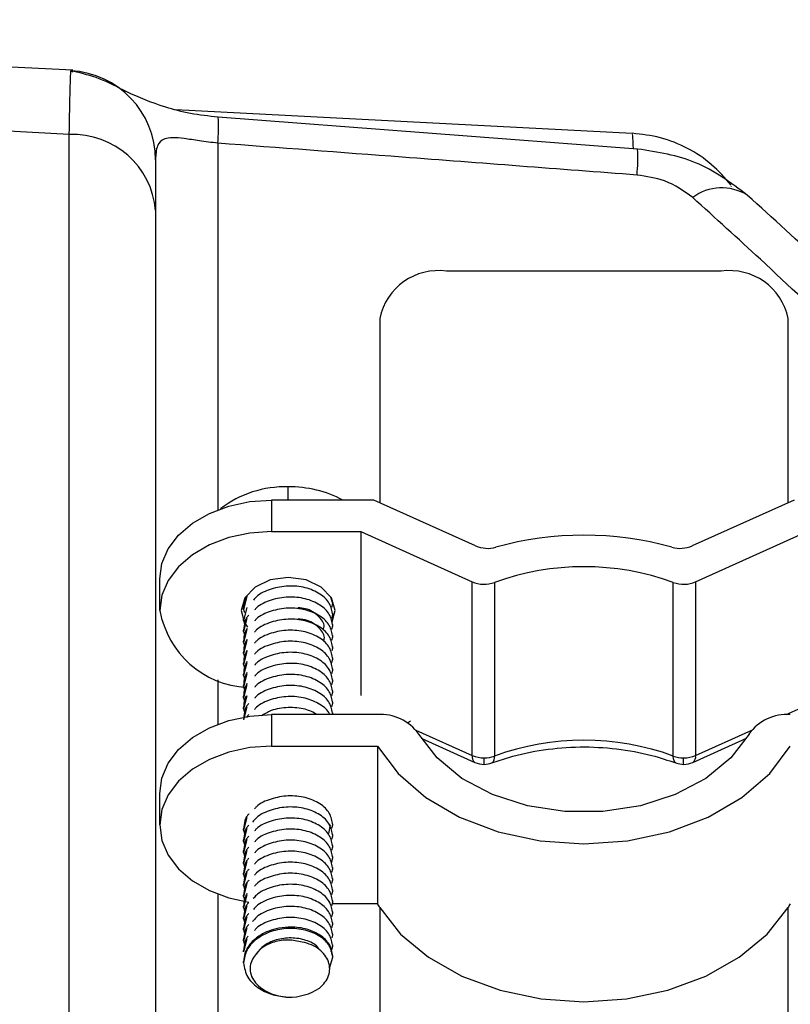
# Model space of a CAD drawing. Header units: millimetres. Extents: x 0 to 594, y 0 to 420.
# Tile 12 of 60: x 269 to 281, y 297 to 312. Entities that reach past the tile are written whole.
import ezdxf

# ---------------------------------------------------------------- set-up
doc = ezdxf.new("R2010")
doc.units = ezdxf.units.MM
doc.layers.add('SLD-0', color=7, linetype='Continuous')
doc.styles.add('SLDTEXTSTYLE0', font='TXT', dxfattribs={"width": 0.75})
doc.dimstyles.new('SLDDIMSTYLE2', dxfattribs={"dimtxt": 3.5, "dimasz": 3.2, "dimexe": 0, "dimexo": 0.0625, "dimgap": 0.875, "dimtad": 1, "dimdec": 1, "dimlfac": 3, "dimrnd": 1e-09, "dimzin": 12, "dimdsep": 46, "dimtxsty": 'SLDTEXTSTYLE0', "dimsah": 1, "dimcen": 0.09, "dimadec": 0, "dimazin": 3, "dimtfac": 1, "dimtdec": 1, "dimtofl": 0, "dimtmove": 0, "dimatfit": 3, "dimfxl": 1, "dimfrac": 2, "dimtolj": 1, "dimtzin": 12, "dimarcsym": 0})
doc.dimstyles.new('SLDDIMSTYLE3', dxfattribs={"dimtxt": 3.5, "dimasz": 3.2, "dimexe": 0, "dimexo": 0.0625, "dimgap": 0.875, "dimtad": 1, "dimdec": 1, "dimlfac": 3, "dimrnd": 1e-09, "dimzin": 4, "dimdsep": 46, "dimtxsty": 'SLDTEXTSTYLE0', "dimsah": 1, "dimcen": 0.09, "dimadec": 0, "dimazin": 1, "dimtfac": 1, "dimtdec": 1, "dimtofl": 0, "dimtmove": 0, "dimatfit": 3, "dimfxl": 1, "dimfrac": 2, "dimtolj": 1, "dimtzin": 12, "dimarcsym": 0})

# ---------------------------------------------------------------- blocks, each defined once
blk = doc.blocks.new('_D_3')
at = {"layer": 'SLD-0', "color": 7, "transparency": 16777216}
for p, q in [((240.354, 371.176), (239.287, 371.176)), ((239.287, 371.176), (239.287, 365.619)), ((249.405, 371.176), (250.471, 371.176)), ((250.471, 371.176), (250.471, 365.619)), ((239.287, 365.619), (240.354, 365.619)), ((250.471, 365.619), (249.405, 365.619)), ((203.259, 271.884), (203.259, 361.383)), ((286.5, 282.876), (286.5, 361.383)), ((203.259, 360.383), (286.5, 360.383))]:
    blk.add_line(p, q, dxfattribs=at)
for points in [[(203.259, 360.383), (206.459, 359.833), (206.459, 360.933)], [(286.5, 360.383), (283.3, 360.933), (283.3, 359.833)]]:
    blk.add_solid(points, dxfattribs=at)
at = {"layer": 'SLD-0', "color": 7, "transparency": 16777216, "char_height": 3.5, "attachment_point": 1, "style": 'SLDTEXTSTYLE0'}
for s, insert in [('9.87', (240.354, 370.131)), ('250.7', (239.061, 364.894))]:
    blk.add_mtext(s, dxfattribs=dict(at, insert=insert))
blk = doc.blocks.new('_D_5')
at = {"layer": 'SLD-0', "color": 7, "transparency": 16777216}
for p, q in [((207.867, 324.215), (304.085, 324.215)), ((303.085, 217.552), (303.085, 324.215)), ((291.262, 276.702), (291.262, 277.769)), ((291.262, 277.769), (296.818, 277.769)), ((296.818, 277.769), (296.818, 276.702)), ((291.262, 265.065), (291.262, 263.999)), ((296.818, 263.999), (296.818, 265.065)), ((291.262, 263.999), (296.818, 263.999)), ((207.867, 217.552), (304.085, 217.552))]:
    blk.add_line(p, q, dxfattribs=at)
for points in [[(303.085, 324.215), (302.535, 321.015), (303.635, 321.015)], [(303.085, 217.552), (303.635, 220.752), (302.535, 220.752)]]:
    blk.add_solid(points, dxfattribs=at)
at = {"layer": 'SLD-0', "color": 7, "transparency": 16777216, "char_height": 3.5, "attachment_point": 1, "rotation": 90, "style": 'SLDTEXTSTYLE0'}
for s, insert in [('320.0', (298.573, 267.704)), ('12.60', (292.306, 265.065)), ('%%c', (298.573, 262.426))]:
    blk.add_mtext(s, dxfattribs=dict(at, insert=insert))

msp = doc.modelspace()

# ---------------------------------------------------------------- linework, layer by layer
at = {"color": 7, "linetype": 'Continuous', "lineweight": 25}
for p, q in [((270.154, 311.343), (267.565, 311.479)), ((270.124, 311.337), (270.153, 311.322)), ((278.51, 310.402), (271.69, 310.755)), ((278.59, 310.167), (272.325, 310.643)), ((270.101, 295.156), (270.101, 310.384)), ((272.318, 310.254), (272.318, 304.78)), ((279.986, 309.612), (279.988, 309.608)), ((271.388, 309.248), (271.388, 294.458)), ((279.837, 308.343), (275.737, 308.343)), ((274.737, 307.636), (274.737, 304.885)), ((280.837, 304.885), (280.837, 307.636)), ((273.37, 304.925), (273.37, 305.122)), ((273.12, 304.925), (273.12, 304.454)), ((274.648, 304.925), (273.12, 304.925)), ((276.169, 304.24), (274.648, 304.925)), ((280.926, 304.925), (279.404, 304.24)), ((273.12, 304.454), (274.453, 304.454)), ((274.453, 304.454), (276.117, 303.705)), ((274.453, 304.454), (274.453, 302.004)), ((279.456, 303.705), (281.12, 304.454)), ((271.453, 303.275), (271.453, 303.747)), ((276.117, 301.112), (276.117, 303.705)), ((276.452, 303.695), (276.452, 301.102)), ((279.122, 301.102), (279.122, 303.695)), ((279.456, 303.705), (279.456, 301.112)), ((272.755, 303.486), (272.703, 303.293)), ((274.037, 303.375), (274.006, 303.477)), ((274.022, 303.326), (274.037, 303.375)), ((274.037, 303.375), (274.037, 303.396)), ((271.453, 303.275), (271.453, 303.275)), ((272.67, 303.275), (272.713, 303.105)), ((272.755, 303.321), (272.703, 303.128)), ((272.703, 303.293), (272.703, 303.313)), ((272.703, 303.293), (272.717, 303.244)), ((274.027, 303.104), (274.07, 303.275)), ((274.037, 303.21), (274.037, 303.231)), ((272.755, 303.156), (272.703, 302.963)), ((272.703, 303.128), (272.703, 303.148)), ((272.703, 303.128), (272.717, 303.079)), ((274.022, 303.161), (274.037, 303.21)), ((272.755, 302.991), (272.703, 302.798)), ((272.703, 302.963), (272.703, 302.983)), ((272.703, 302.963), (272.717, 302.914)), ((274.022, 302.996), (274.037, 303.045)), ((274.037, 303.045), (274.037, 303.066)), ((272.755, 302.826), (272.703, 302.633)), ((272.703, 302.798), (272.703, 302.818)), ((272.703, 302.798), (272.717, 302.749)), ((274.022, 302.831), (274.037, 302.88)), ((274.037, 302.88), (274.037, 302.901)), ((272.755, 302.661), (272.703, 302.468)), ((272.703, 302.633), (272.703, 302.653)), ((272.703, 302.633), (272.717, 302.584)), ((274.025, 302.677), (274.037, 302.715)), ((274.037, 302.715), (274.037, 302.736)), ((272.755, 302.496), (272.703, 302.303)), ((272.703, 302.468), (272.703, 302.488)), ((274.018, 302.488), (274.037, 302.55)), ((274.037, 302.55), (274.037, 302.571)), ((272.703, 302.468), (272.717, 302.419)), ((274.022, 302.336), (274.037, 302.385)), ((274.037, 302.385), (274.037, 302.406)), ((272.318, 302.242), (272.318, 301.577)), ((272.755, 302.331), (272.703, 302.138)), ((272.703, 302.303), (272.703, 302.323)), ((272.703, 302.303), (272.717, 302.254)), ((274.022, 302.171), (274.037, 302.22)), ((274.037, 302.22), (274.037, 302.241)), ((272.755, 302.166), (272.703, 301.973)), ((272.703, 302.138), (272.703, 302.158)), ((272.703, 302.138), (272.717, 302.089)), ((274.022, 302.006), (274.037, 302.055)), ((274.037, 302.055), (274.037, 302.076)), ((272.755, 302.001), (272.703, 301.808)), ((272.703, 301.973), (272.703, 301.994)), ((272.703, 301.973), (272.717, 301.924)), ((274.037, 301.89), (274.037, 301.911)), ((272.755, 301.836), (272.703, 301.643)), ((272.703, 301.808), (272.703, 301.829)), ((272.703, 301.808), (272.717, 301.759)), ((274.022, 301.841), (274.037, 301.89)), ((280.808, 301.72), (281.12, 301.861)), ((273.12, 301.722), (273.12, 301.251)), ((274.703, 301.722), (273.12, 301.722)), ((274.037, 301.725), (274.037, 301.746)), ((275.151, 301.596), (275.197, 301.627)), ((275.278, 301.49), (276.117, 301.112)), ((279.456, 301.112), (280.295, 301.49)), ((275.358, 301.368), (276.16, 301.007)), ((279.414, 301.007), (280.215, 301.368)), ((273.12, 301.251), (274.703, 301.251)), ((274.703, 301.251), (274.703, 298.894)), ((276.296, 300.978), (276.296, 301.075)), ((279.277, 300.978), (279.277, 301.075)), ((276.419, 301.001), (276.413, 300.999)), ((271.453, 300.073), (271.453, 300.544)), ((272.755, 300.186), (272.703, 299.993)), ((272.755, 300.021), (272.703, 299.828)), ((272.703, 299.993), (272.703, 300.014)), ((272.703, 299.993), (272.717, 299.944)), ((273.978, 299.947), (274.003, 300.073)), ((274.022, 300.026), (274.037, 300.075)), ((272.755, 299.856), (272.703, 299.663)), ((272.703, 299.828), (272.703, 299.849)), ((274.022, 299.861), (274.037, 299.91)), ((274.037, 299.91), (274.037, 299.931)), ((272.703, 299.828), (272.717, 299.779)), ((272.755, 299.691), (272.703, 299.498)), ((274.022, 299.696), (274.037, 299.745)), ((274.037, 299.745), (274.037, 299.766)), ((272.703, 299.663), (272.703, 299.684)), ((272.703, 299.663), (272.717, 299.614)), ((274.015, 299.508), (274.037, 299.581)), ((274.037, 299.581), (274.037, 299.601)), ((272.755, 299.526), (272.703, 299.333)), ((272.703, 299.498), (272.703, 299.519)), ((272.703, 299.498), (272.717, 299.449)), ((274.022, 299.366), (274.037, 299.416)), ((274.037, 299.416), (274.037, 299.436)), ((272.755, 299.361), (272.703, 299.168)), ((272.703, 299.333), (272.703, 299.354)), ((272.703, 299.333), (272.717, 299.284)), ((274.022, 299.201), (274.037, 299.251)), ((274.037, 299.251), (274.037, 299.271)), ((272.755, 299.196), (272.703, 299.003)), ((272.703, 299.168), (272.703, 299.189)), ((272.703, 299.168), (272.717, 299.119)), ((274.037, 299.086), (274.037, 299.106)), ((272.318, 299.039), (272.318, 290.347)), ((272.755, 299.031), (272.703, 298.838)), ((272.703, 299.003), (272.703, 299.024)), ((272.703, 299.003), (272.717, 298.954)), ((274.022, 299.036), (274.037, 299.086)), ((272.755, 298.866), (272.703, 298.673)), ((272.703, 298.838), (272.703, 298.859)), ((272.703, 298.838), (272.717, 298.789)), ((274.022, 298.871), (274.037, 298.921)), ((274.703, 298.894), (274.029, 298.894)), ((274.037, 298.921), (274.037, 298.941)), ((274.737, 298.839), (274.737, 294.18)), ((280.837, 294.18), (280.837, 298.839)), ((272.755, 298.701), (272.703, 298.508)), ((272.703, 298.673), (272.703, 298.694)), ((272.703, 298.673), (272.717, 298.624)), ((274.022, 298.706), (274.037, 298.756)), ((274.037, 298.756), (274.037, 298.776)), ((272.755, 298.536), (272.703, 298.343)), ((272.703, 298.508), (272.703, 298.529)), ((274.022, 298.541), (274.037, 298.591)), ((274.037, 298.591), (274.037, 298.611)), ((272.703, 298.508), (272.717, 298.459)), ((272.755, 298.371), (272.703, 298.178)), ((274.025, 298.386), (274.037, 298.426)), ((274.037, 298.426), (274.037, 298.446)), ((272.703, 298.343), (272.703, 298.364)), ((272.703, 298.343), (272.724, 298.266)), ((274.012, 298.178), (274.037, 298.261)), ((274.037, 298.261), (274.037, 298.281)), ((272.703, 298.178), (272.703, 298.199)), ((273.988, 297.935), (274.037, 298.096)), ((274.037, 298.096), (274.037, 298.116)), ((272.703, 298.013), (272.703, 298.034))]:
    msp.add_line(p, q, dxfattribs=at)
at = {"color": 7, "linetype": 'Continuous', "lineweight": 25, "flags": 128}
for points in [[(270.101, 310.384), (268.732, 310.461), (267.655, 310.521)], [(271.453, 303.747), (271.485, 303.976), (271.58, 304.198), (271.734, 304.401), (271.942, 304.58), (272.194, 304.726), (272.482, 304.835), (272.795, 304.902), (273.12, 304.925)], [(273.12, 304.454), (272.795, 304.431), (272.482, 304.364), (272.194, 304.255), (271.942, 304.108), (271.734, 303.93), (271.58, 303.726), (271.485, 303.505), (271.453, 303.275)], [(274.07, 303.275), (274.017, 303.465), (273.865, 303.625), (273.638, 303.732), (273.37, 303.77), (273.102, 303.732), (272.875, 303.625), (272.723, 303.465), (272.67, 303.275)], [(272.719, 303.093), (272.723, 303.086), (272.764, 303.028)], [(271.453, 300.544), (271.485, 300.774), (271.58, 300.995), (271.734, 301.199), (271.942, 301.377), (272.194, 301.524), (272.482, 301.633), (272.795, 301.7), (273.12, 301.722)], [(280.253, 301.43), (279.981, 301.075), (279.607, 300.769), (279.15, 300.526), (278.631, 300.358), (278.072, 300.272), (277.501, 300.272), (276.943, 300.358), (276.423, 300.526), (275.966, 300.769), (275.593, 301.075), (275.32, 301.43)], [(273.12, 301.251), (272.795, 301.228), (272.482, 301.161), (272.194, 301.052), (271.942, 300.906), (271.734, 300.727), (271.58, 300.524), (271.485, 300.302), (271.453, 300.073)], [(274.703, 301.251), (275.011, 300.842), (275.425, 300.483), (275.931, 300.189), (276.508, 299.97), (277.135, 299.835), (277.787, 299.79), (278.439, 299.835), (279.065, 299.97), (279.643, 300.189), (280.148, 300.483), (280.563, 300.842), (280.87, 301.251)], [(279.161, 300.999), (279.148, 301.007), (279.134, 301.028), (279.125, 301.06), (279.122, 301.102)], [(271.453, 300.073), (271.485, 299.843), (271.58, 299.622), (271.734, 299.418), (271.942, 299.239), (272.194, 299.093), (272.482, 298.984), (272.783, 298.918)], [(274.737, 298.839), (275.05, 298.444), (275.465, 298.098), (275.966, 297.815), (276.534, 297.605), (277.149, 297.476), (277.787, 297.433), (278.425, 297.476), (279.039, 297.605), (279.607, 297.815), (280.108, 298.098), (280.523, 298.444), (280.837, 298.839)]]:
    msp.add_lwpolyline(points, dxfattribs=at)
at = {"color": 7, "linetype": 'Continuous', "lineweight": 25}
for centre, radius, start, end in [((270.056, 310.006), 1.332, 0.0317, 87.0837), ((269.667, 310.494), 2.662, 354.822, 3.2052), ((270.154, 309.146), 1.239, 4.734, 92.424), ((275.842, 310.038), 2.751, 354.5704, 2.6795), ((279.846, 308.869), 0.719, 58.0399, 127.1051), ((275.612, 307.459), 0.893, 81.9505, 168.5782), ((279.962, 307.459), 0.893, 11.4218, 98.0495), ((273.329, 303.527), 1.596, 88.5281, 127.3269), ((273.398, 303.45), 1.672, 61.8788, 90.9548), ((277.787, 299.508), 4.893, 74.4147, 105.5853), ((276.349, 304.657), 0.453, 246.6783, 285.7945), ((279.225, 304.657), 0.453, 254.2055, 293.3217), ((277.787, 300.011), 3.919, 70.0828, 109.9172), ((276.297, 304.12), 0.452, 246.6487, 290.0161), ((279.277, 304.12), 0.452, 249.9839, 293.3513), ((272.83, 303.522), 1.398, 190.161, 266.7707), ((274.746, 301.016), 0.708, 35.8111, 93.4708), ((280.827, 301.016), 0.708, 86.5292, 144.1889), ((277.787, 297.418), 3.919, 70.0828, 109.9172), ((276.221, 301.092), 0.105, 169.1842, 234.5376), ((276.294, 301.514), 0.439, 246.3586, 270.3711), ((276.298, 301.523), 0.448, 269.7692, 290.0502), ((276.344, 301.082), 0.11, 312.8973, 10.8415), ((279.275, 301.523), 0.448, 249.9498, 270.2308), ((279.28, 301.514), 0.439, 269.6289, 293.6414), ((279.353, 301.092), 0.105, 305.4624, 10.8158), ((276.296, 301.311), 0.333, 245.7733, 270), ((276.296, 301.311), 0.333, 270, 290.4112), ((279.277, 301.311), 0.333, 249.5888, 270), ((279.277, 301.311), 0.333, 270, 294.2267), ((276.489, 299.931), 2.065, 210.1594, 211.9501), ((279.085, 299.931), 2.065, 328.0499, 329.8406), ((273.384, 298.328), 0.827, 269.0343, 303.2173)]:
    msp.add_arc(centre, radius, start, end, dxfattribs=at)
for points, knots in [([(270.101, 310.384), (270.106, 310.639), (270.115, 311.152), (270.121, 311.275), (270.124, 311.337)], [0, 0, 0, 0, 0.498195, 1, 1, 1, 1]), ([(272.325, 310.643), (272.184, 310.659), (271.906, 310.69), (271.416, 310.821), (270.949, 311.017), (270.571, 311.228), (270.295, 311.296), (270.164, 311.329)], [0, 0, 0, 0, 0.137323, 0.270381, 0.530392, 0.77892, 1, 1, 1, 1]), ([(272.318, 310.254), (272.225, 310.266), (272.044, 310.289), (271.81, 310.327), (271.634, 310.342), (271.489, 310.318), (271.4, 310.219), (271.392, 310.083), (271.388, 310.007)], [0, 0, 0, 0, 0.1285789, 0.2503568, 0.3699858, 0.5004864, 0.7240003, 1, 1, 1, 1]), ([(278.526, 310.172), (278.523, 310.253), (278.518, 310.389), (278.512, 310.385), (278.509, 310.384)], [0, 0, 0, 0, 0.594126, 1, 1, 1, 1]), ([(279.989, 309.626), (279.895, 309.733), (279.706, 309.95), (279.34, 310.189), (278.937, 310.354), (278.651, 310.387), (278.51, 310.403)], [0, 0, 0, 0, 0.247176, 0.500127, 0.753012, 1, 1, 1, 1]), ([(278.581, 309.778), (277.412, 309.868), (275.325, 310.028), (273.237, 310.185), (272.318, 310.254)], [0, 0, 0, 0, 0.56, 1, 1, 1, 1]), ([(280.227, 309.479), (279.981, 309.664), (279.503, 310.024), (278.889, 310.12), (278.59, 310.167)], [0, 0, 0, 0, 0.512888, 1, 1, 1, 1]), ([(271.388, 310.007), (271.388, 309.948), (271.388, 309.843), (271.388, 309.43), (271.388, 309.248)], [0, 0, 0, 0, 0.561171, 1, 1, 1, 1]), ([(279.412, 309.442), (279.28, 309.538), (279.044, 309.71), (278.722, 309.757), (278.581, 309.778)], [0, 0, 0, 0, 0.559471, 1, 1, 1, 1]), ([(281.683, 307.334), (281.266, 307.731), (280.519, 308.439), (279.751, 309.136), (279.412, 309.442)], [0, 0, 0, 0, 0.559987, 1, 1, 1, 1]), ([(282.52, 307.347), (282.139, 307.711), (281.39, 308.427), (280.61, 309.132), (280.227, 309.479)], [0, 0, 0, 0, 0.508204, 1, 1, 1, 1]), ([(274.037, 303.21), (274.026, 303.269), (274.006, 303.385), (273.852, 303.532), (273.633, 303.626), (273.369, 303.653), (273.112, 303.604), (272.927, 303.522), (272.867, 303.448), (272.854, 303.432)], [0, 0, 0, 0, 0.160127, 0.315261, 0.47679, 0.634183, 0.791576, 0.953105, 1, 1, 1, 1]), ([(272.754, 303.492), (272.734, 303.45), (272.706, 303.392), (272.704, 303.33), (272.703, 303.313)], [0, 0, 0, 0, 0.7261295, 1, 1, 1, 1]), ([(274.037, 303.045), (274.026, 303.104), (274.006, 303.22), (273.852, 303.367), (273.633, 303.461), (273.369, 303.488), (273.112, 303.439), (272.934, 303.361), (272.878, 303.294), (272.869, 303.284)], [0, 0, 0, 0, 0.162851, 0.320625, 0.484902, 0.644973, 0.805044, 0.969321, 1, 1, 1, 1]), ([(274.037, 302.88), (274.026, 302.939), (274.006, 303.055), (273.852, 303.202), (273.633, 303.296), (273.369, 303.323), (273.112, 303.274), (272.934, 303.196), (272.878, 303.129), (272.869, 303.119)], [0, 0, 0, 0, 0.162851, 0.320625, 0.484902, 0.644973, 0.805044, 0.969321, 1, 1, 1, 1]), ([(273.899, 302.995), (273.902, 303.009), (273.92, 303.077), (273.827, 303.198), (273.678, 303.302), (273.554, 303.313), (273.516, 303.317)], [0, 0, 0, 0, 0.089909, 0.457861, 0.832291, 1, 1, 1, 1]), ([(272.783, 303.207), (272.773, 303.197), (272.744, 303.167), (272.716, 303.091), (272.708, 303.025), (272.703, 302.983)], [0, 0, 0, 0, 0.157916, 0.464486, 1, 1, 1, 1]), ([(274.037, 302.715), (274.026, 302.774), (274.006, 302.89), (273.852, 303.037), (273.633, 303.131), (273.369, 303.158), (273.112, 303.109), (272.934, 303.031), (272.878, 302.964), (272.869, 302.954)], [0, 0, 0, 0, 0.162851, 0.320625, 0.484902, 0.644973, 0.805044, 0.969321, 1, 1, 1, 1]), ([(273.904, 302.83), (273.906, 302.836), (273.926, 302.898), (273.843, 303.016), (273.697, 303.13), (273.564, 303.146), (273.515, 303.152)], [0, 0, 0, 0, 0.045649, 0.415547, 0.786858, 1, 1, 1, 1]), ([(272.755, 303.011), (272.744, 302.989), (272.713, 302.927), (272.707, 302.861), (272.703, 302.818)], [0, 0, 0, 0, 0.3640604, 1, 1, 1, 1]), ([(274.037, 302.55), (274.026, 302.609), (274.006, 302.725), (273.852, 302.873), (273.633, 302.966), (273.369, 302.993), (273.112, 302.944), (272.934, 302.866), (272.878, 302.799), (272.869, 302.789)], [0, 0, 0, 0, 0.162851, 0.320625, 0.484902, 0.644973, 0.805044, 0.969321, 1, 1, 1, 1]), ([(272.755, 302.846), (272.744, 302.824), (272.713, 302.762), (272.707, 302.696), (272.703, 302.653)], [0, 0, 0, 0, 0.36406, 1, 1, 1, 1]), ([(274.037, 302.385), (274.026, 302.444), (274.006, 302.56), (273.852, 302.708), (273.633, 302.801), (273.369, 302.828), (273.112, 302.779), (272.934, 302.701), (272.878, 302.634), (272.869, 302.624)], [0, 0, 0, 0, 0.162851, 0.320625, 0.484902, 0.644973, 0.805044, 0.969321, 1, 1, 1, 1]), ([(272.755, 302.681), (272.744, 302.659), (272.713, 302.597), (272.707, 302.531), (272.703, 302.488)], [0, 0, 0, 0, 0.36406, 1, 1, 1, 1]), ([(274.037, 302.22), (274.026, 302.279), (274.006, 302.395), (273.852, 302.543), (273.633, 302.636), (273.369, 302.663), (273.112, 302.614), (272.934, 302.536), (272.878, 302.469), (272.869, 302.459)], [0, 0, 0, 0, 0.162851, 0.320625, 0.484902, 0.644973, 0.805044, 0.969321, 1, 1, 1, 1]), ([(272.755, 302.516), (272.744, 302.494), (272.713, 302.432), (272.707, 302.366), (272.703, 302.323)], [0, 0, 0, 0, 0.36406, 1, 1, 1, 1]), ([(274.037, 302.055), (274.026, 302.114), (274.006, 302.23), (273.852, 302.378), (273.633, 302.471), (273.369, 302.498), (273.112, 302.449), (272.934, 302.371), (272.878, 302.304), (272.869, 302.294)], [0, 0, 0, 0, 0.162851, 0.320625, 0.484902, 0.644973, 0.805044, 0.969321, 1, 1, 1, 1]), ([(272.755, 302.351), (272.744, 302.329), (272.713, 302.267), (272.707, 302.201), (272.703, 302.158)], [0, 0, 0, 0, 0.36406, 1, 1, 1, 1]), ([(274.037, 301.89), (274.026, 301.949), (274.006, 302.065), (273.852, 302.213), (273.633, 302.306), (273.369, 302.333), (273.112, 302.284), (272.934, 302.206), (272.878, 302.14), (272.869, 302.129)], [0, 0, 0, 0, 0.162851, 0.320625, 0.484902, 0.644973, 0.805044, 0.969321, 1, 1, 1, 1]), ([(272.755, 302.186), (272.744, 302.164), (272.713, 302.102), (272.707, 302.036), (272.703, 301.994)], [0, 0, 0, 0, 0.36406, 1, 1, 1, 1]), ([(274.037, 301.725), (274.026, 301.784), (274.006, 301.9), (273.852, 302.048), (273.633, 302.141), (273.369, 302.168), (273.112, 302.119), (272.934, 302.041), (272.878, 301.975), (272.869, 301.964)], [0, 0, 0, 0, 0.162851, 0.320625, 0.484902, 0.644973, 0.805044, 0.969321, 1, 1, 1, 1]), ([(272.746, 302.002), (272.738, 301.986), (272.711, 301.93), (272.707, 301.871), (272.703, 301.829)], [0, 0, 0, 0, 0.289296, 1, 1, 1, 1]), ([(273.988, 301.722), (273.987, 301.726), (273.97, 301.784), (273.846, 301.881), (273.634, 301.976), (273.368, 302.003), (273.112, 301.954), (272.934, 301.876), (272.878, 301.81), (272.869, 301.799)], [0, 0, 0, 0, 0.0106, 0.197067, 0.391222, 0.580404, 0.769587, 0.963742, 1, 1, 1, 1]), ([(272.783, 301.887), (272.773, 301.877), (272.744, 301.847), (272.716, 301.771), (272.708, 301.705), (272.703, 301.664)], [0, 0, 0, 0, 0.157916, 0.464486, 1, 1, 1, 1]), ([(273.807, 301.722), (273.748, 301.752), (273.621, 301.816), (273.37, 301.835), (273.132, 301.801), (273.016, 301.731), (272.968, 301.702)], [0, 0, 0, 0, 0.241201, 0.522997, 0.804793, 1, 1, 1, 1]), ([(272.783, 301.722), (272.772, 301.712), (272.756, 301.697), (272.749, 301.679), (272.747, 301.673)], [0, 0, 0, 0, 0.6608824, 1, 1, 1, 1]), ([(276.413, 300.999), (276.496, 301.027), (276.741, 301.112), (277.183, 301.206), (277.729, 301.25), (278.278, 301.22), (278.762, 301.133), (279.043, 301.038), (279.161, 300.999)], [0, 0, 0, 0, 0.097976, 0.28883, 0.480022, 0.671207, 0.862181, 1, 1, 1, 1]), ([(274.037, 300.075), (274.026, 300.134), (274.006, 300.25), (273.852, 300.398), (273.633, 300.491), (273.369, 300.518), (273.112, 300.469), (272.934, 300.392), (272.878, 300.325), (272.869, 300.314)], [0, 0, 0, 0, 0.162851, 0.320625, 0.484902, 0.644973, 0.805044, 0.969321, 1, 1, 1, 1]), ([(274.037, 299.91), (274.026, 299.969), (274.006, 300.085), (273.852, 300.233), (273.633, 300.326), (273.369, 300.353), (273.111, 300.305), (272.921, 300.217), (272.857, 300.138), (272.839, 300.115)], [0, 0, 0, 0, 0.157596, 0.310278, 0.469254, 0.624159, 0.779064, 0.93804, 1, 1, 1, 1]), ([(272.783, 300.237), (272.773, 300.227), (272.744, 300.198), (272.716, 300.121), (272.708, 300.055), (272.703, 300.014)], [0, 0, 0, 0, 0.157916, 0.464486, 1, 1, 1, 1]), ([(274.037, 299.745), (274.026, 299.804), (274.006, 299.92), (273.852, 300.068), (273.633, 300.161), (273.369, 300.188), (273.112, 300.139), (272.934, 300.062), (272.878, 299.995), (272.869, 299.984)], [0, 0, 0, 0, 0.162851, 0.320625, 0.484902, 0.644973, 0.805044, 0.969321, 1, 1, 1, 1]), ([(272.783, 300.072), (272.773, 300.062), (272.744, 300.033), (272.716, 299.956), (272.708, 299.89), (272.703, 299.849)], [0, 0, 0, 0, 0.157916, 0.464486, 1, 1, 1, 1]), ([(274.037, 299.581), (274.026, 299.639), (274.006, 299.755), (273.852, 299.903), (273.633, 299.996), (273.369, 300.023), (273.112, 299.974), (272.934, 299.897), (272.878, 299.83), (272.869, 299.819)], [0, 0, 0, 0, 0.162851, 0.320625, 0.484902, 0.644973, 0.805044, 0.969321, 1, 1, 1, 1]), ([(272.783, 299.907), (272.773, 299.897), (272.744, 299.868), (272.716, 299.791), (272.708, 299.725), (272.703, 299.684)], [0, 0, 0, 0, 0.157916, 0.464486, 1, 1, 1, 1]), ([(274.037, 299.416), (274.026, 299.474), (274.006, 299.59), (273.852, 299.738), (273.633, 299.831), (273.369, 299.858), (273.112, 299.809), (272.934, 299.732), (272.878, 299.665), (272.869, 299.654)], [0, 0, 0, 0, 0.162851, 0.320625, 0.484902, 0.644973, 0.805044, 0.969321, 1, 1, 1, 1]), ([(272.783, 299.742), (272.773, 299.732), (272.744, 299.703), (272.716, 299.626), (272.708, 299.56), (272.703, 299.519)], [0, 0, 0, 0, 0.157916, 0.464486, 1, 1, 1, 1]), ([(272.783, 299.577), (272.773, 299.567), (272.744, 299.538), (272.716, 299.461), (272.708, 299.395), (272.703, 299.354)], [0, 0, 0, 0, 0.157916, 0.464486, 1, 1, 1, 1]), ([(274.037, 299.251), (274.026, 299.309), (274.006, 299.425), (273.852, 299.573), (273.633, 299.666), (273.369, 299.693), (273.112, 299.644), (272.934, 299.567), (272.878, 299.5), (272.869, 299.489)], [0, 0, 0, 0, 0.162851, 0.320625, 0.484902, 0.644973, 0.805044, 0.969321, 1, 1, 1, 1]), ([(272.783, 299.412), (272.773, 299.402), (272.744, 299.373), (272.716, 299.296), (272.708, 299.23), (272.703, 299.189)], [0, 0, 0, 0, 0.1579163, 0.4644856, 1, 1, 1, 1]), ([(274.037, 299.086), (274.026, 299.144), (274.006, 299.26), (273.852, 299.408), (273.633, 299.501), (273.369, 299.528), (273.112, 299.479), (272.934, 299.402), (272.878, 299.335), (272.869, 299.324)], [0, 0, 0, 0, 0.1628513, 0.3206246, 0.4849022, 0.6449729, 0.8050436, 0.9693213, 1, 1, 1, 1]), ([(274.037, 298.921), (274.026, 298.979), (274.006, 299.095), (273.852, 299.243), (273.633, 299.336), (273.369, 299.363), (273.112, 299.314), (272.934, 299.237), (272.878, 299.17), (272.869, 299.159)], [0, 0, 0, 0, 0.162851, 0.320625, 0.484902, 0.644973, 0.805044, 0.969321, 1, 1, 1, 1]), ([(272.783, 299.247), (272.773, 299.237), (272.744, 299.208), (272.716, 299.131), (272.708, 299.065), (272.703, 299.024)], [0, 0, 0, 0, 0.1579163, 0.4644856, 1, 1, 1, 1]), ([(274.037, 298.756), (274.026, 298.814), (274.006, 298.93), (273.852, 299.078), (273.633, 299.171), (273.369, 299.198), (273.112, 299.15), (272.925, 299.065), (272.864, 298.99), (272.849, 298.972)], [0, 0, 0, 0, 0.159372, 0.313774, 0.474542, 0.631193, 0.787844, 0.948612, 1, 1, 1, 1]), ([(272.755, 299.051), (272.744, 299.029), (272.713, 298.967), (272.707, 298.901), (272.703, 298.859)], [0, 0, 0, 0, 0.3640604, 1, 1, 1, 1]), ([(274.037, 298.591), (274.026, 298.649), (274.006, 298.765), (273.852, 298.913), (273.633, 299.006), (273.369, 299.033), (273.112, 298.984), (272.927, 298.901), (272.866, 298.827), (272.852, 298.81)], [0, 0, 0, 0, 0.159868, 0.314751, 0.476019, 0.633157, 0.790296, 0.951564, 1, 1, 1, 1]), ([(272.783, 298.917), (272.773, 298.907), (272.744, 298.878), (272.716, 298.801), (272.708, 298.735), (272.703, 298.694)], [0, 0, 0, 0, 0.1579163, 0.4644856, 1, 1, 1, 1]), ([(274.037, 298.426), (274.026, 298.484), (274.006, 298.6), (273.852, 298.748), (273.633, 298.841), (273.369, 298.868), (273.111, 298.82), (272.92, 298.732), (272.856, 298.652), (272.838, 298.63)], [0, 0, 0, 0, 0.157476, 0.310041, 0.468896, 0.623683, 0.77847, 0.937324, 1, 1, 1, 1]), ([(272.783, 298.752), (272.773, 298.742), (272.744, 298.713), (272.716, 298.636), (272.708, 298.57), (272.703, 298.529)], [0, 0, 0, 0, 0.157916, 0.464486, 1, 1, 1, 1]), ([(274.037, 298.261), (274.026, 298.319), (274.006, 298.435), (273.852, 298.583), (273.633, 298.676), (273.369, 298.703), (273.112, 298.654), (272.934, 298.577), (272.878, 298.51), (272.869, 298.499)], [0, 0, 0, 0, 0.162851, 0.320625, 0.484902, 0.644973, 0.805044, 0.969321, 1, 1, 1, 1]), ([(272.783, 298.587), (272.773, 298.577), (272.744, 298.548), (272.716, 298.471), (272.708, 298.405), (272.703, 298.364)], [0, 0, 0, 0, 0.1579163, 0.4644856, 1, 1, 1, 1]), ([(274.037, 298.116), (274.027, 298.174), (274.007, 298.29), (273.886, 298.405), (273.755, 298.48), (273.601, 298.535), (273.395, 298.556), (273.197, 298.529), (273.033, 298.474), (272.873, 298.38), (272.77, 298.265), (272.714, 298.142), (272.707, 298.076), (272.703, 298.034)], [0, 0, 0, 0, 0.124036, 0.24805, 0.292956, 0.375723, 0.49956, 0.58773, 0.660174, 0.751377, 0.873437, 0.919514, 1, 1, 1, 1]), ([(274.037, 298.096), (274.026, 298.154), (274.006, 298.27), (273.852, 298.418), (273.632, 298.511), (273.37, 298.538), (273.108, 298.491), (272.888, 298.375), (272.734, 298.209), (272.714, 298.079), (272.703, 298.013)], [0, 0, 0, 0, 0.126247, 0.248557, 0.375909, 0.5, 0.624091, 0.751443, 0.873753, 1, 1, 1, 1]), ([(272.773, 298.412), (272.767, 298.405), (272.742, 298.379), (272.716, 298.306), (272.708, 298.24), (272.703, 298.199)], [0, 0, 0, 0, 0.109984, 0.434004, 1, 1, 1, 1]), ([(273.835, 298.212), (273.826, 298.226), (273.789, 298.287), (273.639, 298.358), (273.419, 298.397), (273.185, 298.365), (272.981, 298.268), (272.906, 298.165), (272.869, 298.115)], [0, 0, 0, 0, 0.056554, 0.246974, 0.436932, 0.622674, 0.815031, 1, 1, 1, 1]), ([(273.58, 298.324), (273.51, 298.338), (273.372, 298.367), (273.157, 298.333), (272.972, 298.249), (272.904, 298.16), (272.869, 298.115)], [0, 0, 0, 0, 0.250592, 0.500321, 0.750198, 1, 1, 1, 1]), ([(273.837, 297.635), (273.867, 297.664), (273.926, 297.721), (273.978, 297.821), (273.996, 297.926), (273.977, 298.032), (273.923, 298.131), (273.837, 298.218), (273.721, 298.287), (273.627, 298.312), (273.58, 298.324)], [0, 0, 0, 0, 0.124811, 0.249974, 0.374659, 0.499457, 0.624684, 0.74975, 0.874251, 1, 1, 1, 1]), ([(272.869, 298.115), (272.849, 298.083), (272.808, 298.019), (272.795, 297.914), (272.818, 297.809), (272.879, 297.713), (272.971, 297.629), (273.088, 297.563), (273.223, 297.517), (273.321, 297.506), (273.37, 297.5)], [0, 0, 0, 0, 0.124944, 0.249661, 0.373223, 0.499595, 0.624794, 0.749958, 0.874874, 1, 1, 1, 1]), ([(272.703, 298.013), (272.716, 297.939), (272.741, 297.794), (272.92, 297.629), (273.139, 297.525), (273.294, 297.509), (273.37, 297.5)], [0, 0, 0, 0, 0.281474, 0.557014, 0.781963, 1, 1, 1, 1])]:
    msp.add_open_spline(points, degree=3, knots=knots, dxfattribs=at)

# ---------------------------------------------------------------- dimensions: what is measured, and where the dimension line sits
at = {"layer": 'SLD-0', "color": 7}
dim = msp.add_linear_dim(base=(286.5, 360.383), p1=(203.259, 270.884), p2=(286.5, 281.876), dimstyle='SLDDIMSTYLE2', dxfattribs=at)
dim.commit()
dim.dimension.update_dxf_attribs({"geometry": '_D_3', "text_midpoint": (244.879, 360.383), "dimtype": 160})
dim = msp.add_linear_dim(base=(303.085, 324.215), p1=(206.867, 217.552), p2=(206.867, 324.215), angle=90, text='%%c<>', dimstyle='SLDDIMSTYLE3', dxfattribs=at)
dim.commit()
dim.dimension.update_dxf_attribs({"geometry": '_D_5', "text_midpoint": (303.085, 270.884), "dimtype": 160})

doc.saveas('drawing.dxf')
